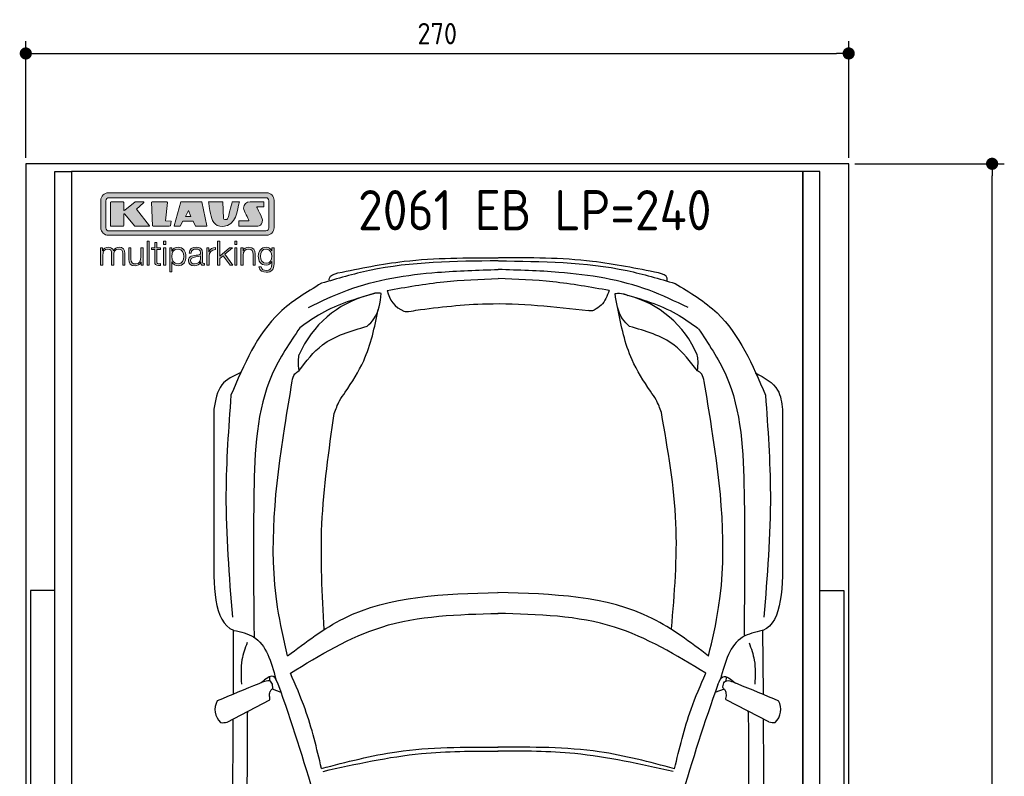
# Model space of a CAD drawing. Header units: millimetres. Extents: x -20 to 3211, y -1009 to 5673.
# Tile 2 of 2: x -20 to 3211, y 3189 to 5673. Entities that reach past the tile are written whole.
import ezdxf

# ---------------------------------------------------------------- set-up
doc = ezdxf.new("R2010")
doc.units = ezdxf.units.MM
for name, color, linetype in [('4', 3, 'Continuous'), ('5', 3, 'Continuous'), ('Car', 10, 'Continuous'), ('Logo', 7, 'Continuous')]:
    doc.layers.add(name, color=color, linetype=linetype)
doc.styles.get("Standard").update_dxf_attribs({"font": 'ISOCP.SHX'})
doc.dimstyles.new('GEN-ISO', dxfattribs={"dimscale": 20, "dimtxt": 3.5, "dimasz": 2, "dimexe": 2, "dimexo": 1, "dimgap": 1.5, "dimtad": 1, "dimdec": 1, "dimdsep": 46, "dimtxsty": 'Standard', "dimblk": 'PUNKT', "dimcen": 2, "dimclrd": 256, "dimclre": 256, "dimclrt": 2, "dimadec": 0, "dimazin": 0, "dimtp": 0.1, "dimtm": 0.1, "dimtfac": 0.71, "dimtdec": 1, "dimtmove": 2, "dimatfit": 3, "dimldrblk": 'PUNKT', "dimfxl": 0, "dimtolj": 1, "dimarcsym": 0})

# ---------------------------------------------------------------- blocks, each defined once
blk = doc.blocks.new('PUNKT')
at = {"layer": '4', "color": 0, "linetype": 'ByBlock'}
blk.add_line((-0.5, 0), (-1, 0), dxfattribs=at)
at = {"layer": '4', "color": 0, "linetype": 'ByBlock', "const_width": 0.5}
blk.add_lwpolyline([(-0.25, 0, 1), (0.25, 0, 1)], format="xyb", close=True, dxfattribs=at)
blk = doc.blocks.new('*D3')
at = {"layer": '5', "lineweight": -2}
for p, q in [((0, 5220), (0, 5602.1)), ((2700, 5220), (2700, 5602.1)), ((40, 5562.1), (2660, 5562.1))]:
    blk.add_line(p, q, dxfattribs=at)
at = {"layer": 'DEFPOINTS', "color": 0}
for p in [(2700, 5562.1), (0, 5200), (2700, 5200)]:
    blk.add_point(p, dxfattribs=at)
at = {"layer": '5', "lineweight": -2, "xscale": 40, "yscale": 40, "zscale": 40, "rotation": 180}
blk.add_blockref('PUNKT', (0, 5562.1), dxfattribs=at)
at = {"layer": '5', "lineweight": -2, "xscale": 40, "yscale": 40, "zscale": 40}
blk.add_blockref('PUNKT', (2700, 5562.1), dxfattribs=at)
at = {"layer": '5', "color": 2, "insert": (1350, 5627.1), "char_height": 70, "attachment_point": 5}
blk.add_mtext('270', dxfattribs=at)
blk = doc.blocks.new('*D6')
at = {"layer": '5', "lineweight": -2}
for p, q in [((2720, 5200), (3210.6, 5200)), ((3170.6, 40), (3170.6, 5160)), ((2670, 0), (3210.6, 0))]:
    blk.add_line(p, q, dxfattribs=at)
at = {"layer": 'DEFPOINTS', "color": 0}
for p in [(2700, 5200), (3170.6, 5200), (2650, 0)]:
    blk.add_point(p, dxfattribs=at)
at = {"layer": '5', "lineweight": -2, "xscale": 40, "yscale": 40, "zscale": 40}
for p, rotation in [((3170.6, 5200), 90), ((3170.6, 0), 270)]:
    blk.add_blockref('PUNKT', p, dxfattribs=dict(at, rotation=rotation))
at = {"layer": '5', "color": 2, "insert": (3105.6, 2600), "char_height": 70, "attachment_point": 5, "rotation": 90}
blk.add_mtext('\\A1;520', dxfattribs=at)
blk = doc.blocks.new('KLAUS')
at = {"layer": 'Logo'}
h = blk.add_hatch(color=8, dxfattribs=at)
h.dxf.hatch_style = 2
edge = h.paths.add_edge_path()
edge.add_spline(control_points=[(3.6, 29.09), (2.88, 29.09), (2.3, 28.51), (2.3, 27.8), (2.3, 27.8), (2.3, 16.11), (2.3, 16.11), (2.3, 15.39), (2.88, 14.81), (3.6, 14.81), (3.6, 14.81), (71.16, 14.81), (71.16, 14.81), (71.88, 14.81), (72.46, 15.39), (72.46, 16.11), (72.46, 16.11), (72.46, 27.8), (72.46, 27.8), (72.46, 28.51), (71.88, 29.09), (71.16, 29.09), (71.16, 29.09), (3.6, 29.09), (3.6, 29.09), (3.6, 29.09), (3.6, 29.09), (3.6, 29.09)], knot_values=[0, 0, 0, 0, 1, 1, 1, 2, 2, 2, 3, 3, 3, 4, 4, 4, 5, 5, 5, 6, 6, 6, 7, 7, 7, 8, 8, 8, 9, 9, 9, 9], degree=3, periodic=0)
edge = h.paths.add_edge_path()
edge.add_spline(control_points=[(3.35, 31.23), (3.35, 31.23), (71.47, 31.23), (71.47, 31.23), (73.26, 31.23), (74.71, 29.77), (74.71, 27.99), (74.71, 27.99), (74.71, 16.17), (74.71, 16.17), (74.71, 14.38), (73.26, 12.93), (71.47, 12.93), (71.47, 12.93), (3.35, 12.93), (3.35, 12.93), (1.56, 12.93), (0.11, 14.38), (0.11, 16.17), (0.11, 16.17), (0.11, 27.99), (0.11, 27.99), (0.11, 29.77), (1.56, 31.23), (3.35, 31.23), (3.35, 31.23), (3.35, 31.23), (3.35, 31.23)], knot_values=[0, 0, 0, 0, 1, 1, 1, 2, 2, 2, 3, 3, 3, 4, 4, 4, 5, 5, 5, 6, 6, 6, 7, 7, 7, 8, 8, 8, 9, 9, 9, 9], degree=3, periodic=0)
h = blk.add_hatch(color=8, dxfattribs=at)
h.dxf.hatch_style = 2
edge = h.paths.add_edge_path()
edge.add_spline(control_points=[(4.5, 27.33), (4.5, 27.33), (9.7, 27.33), (9.7, 27.33), (9.84, 27.33), (9.96, 27.22), (9.96, 27.08), (9.96, 27.08), (9.96, 23.69), (9.96, 23.69), (9.96, 23.69), (9.94, 23.64), (10.04, 23.59), (10.14, 23.53), (10.2, 23.57), (10.2, 23.57), (10.2, 23.57), (10.51, 23.75), (10.51, 23.75), (10.51, 23.75), (14.94, 27.33), (14.94, 27.33), (14.94, 27.33), (18.41, 27.33), (18.41, 27.33), (18.41, 27.33), (18.49, 27.33), (18.56, 27.2), (18.65, 27.04), (18.53, 26.91), (18.53, 26.91), (18.53, 26.91), (15.49, 24.11), (15.49, 24.11), (15.49, 24.11), (21.14, 17.06), (21.14, 17.06), (21.14, 17.06), (21.13, 16.91), (21.13, 16.91), (21.08, 16.84), (20.99, 16.82), (20.99, 16.82), (20.99, 16.82), (14.7, 16.82), (14.7, 16.82), (14.7, 16.82), (10.26, 22.17), (10.26, 22.17), (10.26, 22.17), (10.19, 22.24), (10.08, 22.21), (9.97, 22.18), (9.96, 22.11), (9.96, 22.11), (9.96, 22.11), (9.96, 17.08), (9.96, 17.08), (9.96, 16.94), (9.84, 16.82), (9.7, 16.82), (9.7, 16.82), (4.5, 16.82), (4.5, 16.82), (4.36, 16.82), (4.25, 16.94), (4.25, 17.08), (4.25, 17.08), (4.25, 27.08), (4.25, 27.08), (4.25, 27.22), (4.36, 27.33), (4.5, 27.33), (4.5, 27.33), (4.5, 27.33), (4.5, 27.33)], knot_values=[0, 0, 0, 0, 1, 1, 1, 2, 2, 2, 3, 3, 3, 4, 4, 4, 5, 5, 5, 6, 6, 6, 7, 7, 7, 8, 8, 8, 9, 9, 9, 10, 10, 10, 11, 11, 11, 12, 12, 12, 13, 13, 13, 14, 14, 14, 15, 15, 15, 16, 16, 16, 17, 17, 17, 18, 18, 18, 19, 19, 19, 20, 20, 20, 21, 21, 21, 22, 22, 22, 23, 23, 23, 24, 24, 24, 25, 25, 25, 25], degree=3, periodic=0)
h = blk.add_hatch(color=8, dxfattribs=at)
h.dxf.hatch_style = 2
h.paths.add_polyline_path([(22.42, 17.06), (21.97, 27.15), (22.24, 27.33), (28.55, 27.33), (28.86, 26.97), (28.01, 19.08), (30.26, 19.07), (30.44, 18.95), (30.08, 16.95), (29.49, 16.82), (22.6, 16.82)])
h = blk.add_hatch(color=8, dxfattribs=at)
h.paths.add_polyline_path([(36.52, 21.01), (38.93, 21.01), (37.87, 23.57)])
h.paths.add_polyline_path([(34.52, 27.33), (43.65, 27.33), (45.76, 16.94), (45.57, 16.82), (40.83, 16.82), (39.89, 18.95), (35.42, 18.95), (34.27, 16.82), (31.78, 16.82), (31.66, 17)])
h = blk.add_hatch(color=8, dxfattribs=at)
h.dxf.hatch_style = 2
edge = h.paths.add_edge_path()
edge.add_spline(control_points=[(52.69, 27.32), (52.69, 27.32), (52.88, 20.14), (52.88, 20.14), (53.01, 19.89), (53.2, 19.77), (53.43, 19.71), (53.91, 19.59), (54.43, 19.57), (54.64, 20.03), (55.23, 21.34), (56.27, 25.45), (56.6, 27.33), (56.6, 27.33), (59.77, 27.33), (59.77, 27.33), (58.77, 23.9), (58.56, 16.82), (52.63, 16.76), (48.72, 16.72), (48.01, 19.35), (47.27, 22.24), (46.89, 23.68), (46.54, 27.33), (46.54, 27.33), (46.54, 27.33), (52.69, 27.32), (52.69, 27.32), (52.69, 27.32), (52.69, 27.32), (52.69, 27.32)], knot_values=[0, 0, 0, 0, 1, 1, 1, 2, 2, 2, 3, 3, 3, 4, 4, 4, 5, 5, 5, 6, 6, 6, 7, 7, 7, 8, 8, 8, 9, 9, 9, 10, 10, 10, 10], degree=3, periodic=0)
h = blk.add_hatch(color=8, dxfattribs=at)
h.dxf.hatch_style = 2
edge = h.paths.add_edge_path()
edge.add_spline(control_points=[(64.46, 27.33), (64.46, 27.33), (70.31, 27.33), (70.31, 27.33), (70.31, 26.52), (70.31, 26.02), (70.31, 25.12), (70.31, 25.12), (67.3, 25.12), (67.3, 25.12), (67.24, 25.04), (67.25, 25.11), (67.25, 24.91), (67.25, 24.88), (69.73, 20.38), (69.73, 19.57), (69.73, 16.4), (67.22, 16.81), (65.9, 16.82), (65.9, 16.82), (59.59, 16.82), (59.59, 16.82), (59.59, 17.76), (59.59, 18.23), (59.59, 19.14), (59.59, 19.14), (63.75, 19.14), (63.75, 19.14), (63.82, 19.22), (63.81, 19.11), (63.81, 19.31), (63.81, 20.32), (61.58, 23.06), (61.58, 24.63), (61.58, 26.33), (62.83, 27.34), (64.46, 27.33), (64.46, 27.33), (64.46, 27.33), (64.46, 27.33)], knot_values=[0, 0, 0, 0, 1, 1, 1, 2, 2, 2, 3, 3, 3, 4, 4, 4, 5, 5, 5, 6, 6, 6, 7, 7, 7, 8, 8, 8, 9, 9, 9, 10, 10, 10, 11, 11, 11, 12, 12, 12, 13, 13, 13, 13], degree=3, periodic=0)
h = blk.add_hatch(color=30, dxfattribs=at)
h.dxf.hatch_style = 2
h.paths.add_polyline_path([(20.07, 0), (20.99, 0), (20.99, 10.45), (20.07, 10.45)])
h = blk.add_hatch(color=30, dxfattribs=at)
h.dxf.hatch_style = 2
edge = h.paths.add_edge_path()
edge.add_spline(control_points=[(24.22, 9.82), (24.22, 9.82), (23.3, 9.82), (23.3, 9.82), (23.3, 9.82), (23.3, 7.55), (23.3, 7.55), (23.3, 7.55), (21.98, 7.55), (21.98, 7.55), (21.98, 7.55), (21.98, 6.78), (21.98, 6.78), (21.98, 6.78), (23.3, 6.78), (23.3, 6.78), (23.3, 6.78), (23.3, 1.61), (23.3, 1.61), (23.28, 0.32), (23.71, -0.09), (24.94, -0.09), (25.22, -0.09), (25.48, -0.06), (25.76, -0.06), (25.76, -0.06), (25.76, 0.73), (25.76, 0.73), (25.5, 0.7), (25.23, 0.69), (24.97, 0.69), (24.31, 0.73), (24.22, 1.08), (24.22, 1.68), (24.22, 1.68), (24.22, 6.78), (24.22, 6.78), (24.22, 6.78), (25.76, 6.78), (25.76, 6.78), (25.76, 6.78), (25.76, 7.55), (25.76, 7.55), (25.76, 7.55), (24.22, 7.55), (24.22, 7.55), (24.22, 7.55), (24.22, 9.82), (24.22, 9.82), (24.22, 9.82), (24.22, 9.82), (24.22, 9.82)], knot_values=[0, 0, 0, 0, 1, 1, 1, 2, 2, 2, 3, 3, 3, 4, 4, 4, 5, 5, 5, 6, 6, 6, 7, 7, 7, 8, 8, 8, 9, 9, 9, 10, 10, 10, 11, 11, 11, 12, 12, 12, 13, 13, 13, 14, 14, 14, 15, 15, 15, 16, 16, 16, 17, 17, 17, 17], degree=3, periodic=0)
h = blk.add_hatch(color=30, dxfattribs=at)
h.paths.add_polyline_path([(27.1, 0), (28.03, 0), (28.03, 7.55), (27.1, 7.55)])
h.paths.add_polyline_path([(27.1, 8.98), (28.03, 8.98), (28.03, 10.45), (27.1, 10.45)])
h = blk.add_hatch(color=30, dxfattribs=at)
h.dxf.hatch_style = 2
h.paths.add_polyline_path([(50.4, 0), (51.32, 0), (51.32, 2.87), (52.82, 4.11), (55.8, 0), (56.96, 0), (53.52, 4.76), (56.74, 7.55), (55.51, 7.55), (51.32, 3.89), (51.32, 10.45), (50.4, 10.45)])
h = blk.add_hatch(color=30, dxfattribs=at)
h.paths.add_polyline_path([(57.74, 0), (58.66, 0), (58.66, 7.55), (57.74, 7.55)])
h.paths.add_polyline_path([(57.74, 8.98), (58.66, 8.98), (58.66, 10.45), (57.74, 10.45)])
h = blk.add_hatch(color=30, dxfattribs=at)
h.dxf.hatch_style = 2
edge = h.paths.add_edge_path()
edge.add_spline(control_points=[(0, 0), (0, 0), (0.92, 0), (0.92, 0), (0.92, 0), (0.92, 4.22), (0.92, 4.22), (0.94, 5.8), (1.58, 7), (3.18, 7), (4.35, 7), (4.77, 6.15), (4.76, 5.12), (4.76, 5.12), (4.76, 0), (4.76, 0), (4.76, 0), (5.68, 0), (5.68, 0), (5.68, 0), (5.68, 4.27), (5.68, 4.27), (5.68, 5.68), (6.14, 7), (7.73, 7), (9.05, 7), (9.52, 6.32), (9.52, 5.08), (9.52, 5.08), (9.52, 0), (9.52, 0), (9.52, 0), (10.44, 0), (10.44, 0), (10.44, 0), (10.44, 5.12), (10.44, 5.12), (10.44, 6.91), (9.59, 7.77), (7.94, 7.77), (6.94, 7.77), (5.99, 7.29), (5.54, 6.3), (5.26, 7.29), (4.36, 7.77), (3.37, 7.77), (2.17, 7.77), (1.38, 7.19), (0.89, 6.28), (0.89, 6.28), (0.85, 6.28), (0.85, 6.28), (0.85, 6.28), (0.85, 7.55), (0.85, 7.55), (0.85, 7.55), (0, 7.55), (0, 7.55), (0, 7.55), (0, 0), (0, 0), (0, 0), (0, 0), (0, 0)], knot_values=[0, 0, 0, 0, 1, 1, 1, 2, 2, 2, 3, 3, 3, 4, 4, 4, 5, 5, 5, 6, 6, 6, 7, 7, 7, 8, 8, 8, 9, 9, 9, 10, 10, 10, 11, 11, 11, 12, 12, 12, 13, 13, 13, 14, 14, 14, 15, 15, 15, 16, 16, 16, 17, 17, 17, 18, 18, 18, 19, 19, 19, 20, 20, 20, 21, 21, 21, 21], degree=3, periodic=0)
h = blk.add_hatch(color=30, dxfattribs=at)
h.dxf.hatch_style = 2
edge = h.paths.add_edge_path()
edge.add_spline(control_points=[(18.31, 7.55), (18.31, 7.55), (17.39, 7.55), (17.39, 7.55), (17.39, 7.55), (17.39, 3.59), (17.39, 3.59), (17.39, 2.05), (16.7, 0.56), (15.12, 0.56), (13.66, 0.56), (13.15, 1.27), (13.1, 2.64), (13.1, 2.64), (13.1, 7.55), (13.1, 7.55), (13.1, 7.55), (12.18, 7.55), (12.18, 7.55), (12.18, 7.55), (12.18, 2.65), (12.18, 2.65), (12.18, 0.89), (12.93, -0.22), (14.83, -0.22), (15.96, -0.22), (16.95, 0.35), (17.44, 1.36), (17.44, 1.36), (17.47, 1.36), (17.47, 1.36), (17.47, 1.36), (17.47, 0), (17.47, 0), (17.47, 0), (18.31, 0), (18.31, 0), (18.31, 0), (18.31, 7.55), (18.31, 7.55), (18.31, 7.55), (18.31, 7.55), (18.31, 7.55)], knot_values=[0, 0, 0, 0, 1, 1, 1, 2, 2, 2, 3, 3, 3, 4, 4, 4, 5, 5, 5, 6, 6, 6, 7, 7, 7, 8, 8, 8, 9, 9, 9, 10, 10, 10, 11, 11, 11, 12, 12, 12, 13, 13, 13, 14, 14, 14, 14], degree=3, periodic=0)
h = blk.add_hatch(color=30, dxfattribs=at)
edge = h.paths.add_edge_path()
edge.add_spline(control_points=[(35.84, 3.78), (35.84, 2.21), (35.12, 0.56), (33.37, 0.56), (31.4, 0.56), (30.72, 2.21), (30.72, 3.78), (30.72, 5.49), (31.33, 7), (33.37, 7), (35.12, 7), (35.84, 5.34), (35.84, 3.78), (35.84, 3.78), (35.84, 3.78), (35.84, 3.78)], knot_values=[0, 0, 0, 0, 1, 1, 1, 2, 2, 2, 3, 3, 3, 4, 4, 4, 5, 5, 5, 5], degree=3, periodic=0)
edge = h.paths.add_edge_path()
edge.add_spline(control_points=[(29.79, -2.8), (29.79, -2.8), (30.72, -2.8), (30.72, -2.8), (30.72, -2.8), (30.72, 1.43), (30.72, 1.43), (30.72, 1.43), (30.74, 1.43), (30.74, 1.43), (31.14, 0.35), (32.24, -0.22), (33.37, -0.22), (35.66, -0.22), (36.76, 1.64), (36.76, 3.78), (36.76, 5.91), (35.66, 7.77), (33.37, 7.77), (32.15, 7.77), (31.1, 7.14), (30.67, 6.12), (30.67, 6.12), (30.64, 6.12), (30.64, 6.12), (30.64, 6.12), (30.64, 7.55), (30.64, 7.55), (30.64, 7.55), (29.79, 7.55), (29.79, 7.55), (29.79, 7.55), (29.79, -2.8), (29.79, -2.8), (29.79, -2.8), (29.79, -2.8), (29.79, -2.8)], knot_values=[0, 0, 0, 0, 1, 1, 1, 2, 2, 2, 3, 3, 3, 4, 4, 4, 5, 5, 5, 6, 6, 6, 7, 7, 7, 8, 8, 8, 9, 9, 9, 10, 10, 10, 11, 11, 11, 12, 12, 12, 12], degree=3, periodic=0)
h = blk.add_hatch(color=30, dxfattribs=at)
edge = h.paths.add_edge_path()
edge.add_spline(control_points=[(43.03, 2.93), (43.04, 1.45), (41.8, 0.56), (40.39, 0.56), (39.53, 0.56), (38.71, 1.13), (38.71, 2.05), (38.71, 3.53), (40.66, 3.51), (42.22, 3.79), (42.47, 3.84), (42.88, 3.91), (43, 4.13), (43, 4.13), (43.03, 4.13), (43.03, 4.13), (43.03, 4.13), (43.03, 2.93), (43.03, 2.93), (43.03, 2.93), (43.03, 2.93), (43.03, 2.93)], knot_values=[0, 0, 0, 0, 1, 1, 1, 2, 2, 2, 3, 3, 3, 4, 4, 4, 5, 5, 5, 6, 6, 6, 7, 7, 7, 7], degree=3, periodic=0)
edge = h.paths.add_edge_path()
edge.add_spline(control_points=[(39.03, 5.24), (39.06, 6.47), (39.91, 7), (41.05, 7), (42.14, 7), (43.03, 6.69), (43.03, 5.45), (43.03, 4.61), (42.6, 4.51), (41.84, 4.42), (39.85, 4.19), (37.79, 4.11), (37.79, 1.99), (37.79, 0.47), (38.93, -0.22), (40.32, -0.22), (41.77, -0.22), (42.43, 0.34), (43.07, 1.32), (43.07, 1.32), (43.1, 1.32), (43.1, 1.32), (43.1, 0.53), (43.25, 0), (44.19, 0), (44.43, 0), (44.58, 0.01), (44.79, 0.06), (44.79, 0.06), (44.79, 0.83), (44.79, 0.83), (44.71, 0.81), (44.6, 0.78), (44.49, 0.78), (44.13, 0.78), (43.95, 0.98), (43.95, 1.33), (43.95, 1.33), (43.95, 5.34), (43.95, 5.34), (43.95, 7.36), (42.5, 7.77), (41.17, 7.77), (39.44, 7.77), (38.2, 7.01), (38.11, 5.24), (38.11, 5.24), (39.03, 5.24), (39.03, 5.24), (39.03, 5.24), (39.03, 5.24), (39.03, 5.24)], knot_values=[0, 0, 0, 0, 1, 1, 1, 2, 2, 2, 3, 3, 3, 4, 4, 4, 5, 5, 5, 6, 6, 6, 7, 7, 7, 8, 8, 8, 9, 9, 9, 10, 10, 10, 11, 11, 11, 12, 12, 12, 13, 13, 13, 14, 14, 14, 15, 15, 15, 16, 16, 16, 17, 17, 17, 17], degree=3, periodic=0)
h = blk.add_hatch(color=30, dxfattribs=at)
h.dxf.hatch_style = 2
edge = h.paths.add_edge_path()
edge.add_spline(control_points=[(45.79, 0), (45.79, 0), (46.71, 0), (46.71, 0), (46.71, 0), (46.71, 4.03), (46.71, 4.03), (46.71, 5.59), (47.85, 6.82), (49.52, 6.73), (49.52, 6.73), (49.52, 7.66), (49.52, 7.66), (48.16, 7.72), (47.14, 7), (46.67, 5.78), (46.67, 5.78), (46.64, 5.78), (46.64, 5.78), (46.64, 5.78), (46.64, 7.55), (46.64, 7.55), (46.64, 7.55), (45.79, 7.55), (45.79, 7.55), (45.79, 7.55), (45.79, 0), (45.79, 0), (45.79, 0), (45.79, 0), (45.79, 0)], knot_values=[0, 0, 0, 0, 1, 1, 1, 2, 2, 2, 3, 3, 3, 4, 4, 4, 5, 5, 5, 6, 6, 6, 7, 7, 7, 8, 8, 8, 9, 9, 9, 10, 10, 10, 10], degree=3, periodic=0)
h = blk.add_hatch(color=30, dxfattribs=at)
h.dxf.hatch_style = 2
edge = h.paths.add_edge_path()
edge.add_spline(control_points=[(60.41, 0), (60.41, 0), (61.33, 0), (61.33, 0), (61.33, 0), (61.33, 4.41), (61.33, 4.41), (61.36, 5.89), (62.24, 7), (63.7, 7), (65.2, 7), (65.62, 6.02), (65.62, 4.71), (65.62, 4.71), (65.62, 0), (65.62, 0), (65.62, 0), (66.54, 0), (66.54, 0), (66.54, 0), (66.54, 4.86), (66.54, 4.86), (66.54, 6.66), (65.9, 7.77), (63.78, 7.77), (62.71, 7.77), (61.7, 7.16), (61.36, 6.25), (61.36, 6.25), (61.33, 6.25), (61.33, 6.25), (61.33, 6.25), (61.33, 7.55), (61.33, 7.55), (61.33, 7.55), (60.41, 7.55), (60.41, 7.55), (60.41, 7.55), (60.41, 0), (60.41, 0), (60.41, 0), (60.41, 0), (60.41, 0)], knot_values=[0, 0, 0, 0, 1, 1, 1, 2, 2, 2, 3, 3, 3, 4, 4, 4, 5, 5, 5, 6, 6, 6, 7, 7, 7, 8, 8, 8, 9, 9, 9, 10, 10, 10, 11, 11, 11, 12, 12, 12, 13, 13, 13, 14, 14, 14, 14], degree=3, periodic=0)
h = blk.add_hatch(color=30, dxfattribs=at)
edge = h.paths.add_edge_path()
edge.add_spline(control_points=[(71.32, 0.86), (69.62, 0.86), (68.83, 2.34), (68.83, 3.86), (68.83, 5.43), (69.56, 7), (71.32, 7), (73.06, 7), (73.75, 5.34), (73.75, 3.86), (73.75, 2.33), (72.91, 0.86), (71.32, 0.86), (71.32, 0.86), (71.32, 0.86), (71.32, 0.86)], knot_values=[0, 0, 0, 0, 1, 1, 1, 2, 2, 2, 3, 3, 3, 4, 4, 4, 5, 5, 5, 5], degree=3, periodic=0)
edge = h.paths.add_edge_path()
edge.add_spline(control_points=[(74.67, 7.55), (74.67, 7.55), (73.75, 7.55), (73.75, 7.55), (73.75, 7.55), (73.75, 6.25), (73.75, 6.25), (73.75, 6.25), (73.72, 6.25), (73.72, 6.25), (73.35, 7.09), (72.41, 7.77), (71.32, 7.77), (69.13, 7.77), (67.9, 6.05), (67.9, 3.97), (67.9, 1.82), (68.9, 0.09), (71.32, 0.09), (72.4, 0.09), (73.29, 0.72), (73.72, 1.64), (73.72, 1.64), (73.75, 1.64), (73.75, 1.64), (73.75, 1.64), (73.75, 0.61), (73.75, 0.61), (73.75, -1.23), (73.01, -2.24), (71.32, -2.24), (70.29, -2.24), (69.31, -1.85), (69.1, -0.73), (69.1, -0.73), (68.18, -0.73), (68.18, -0.73), (68.31, -2.34), (69.81, -3.02), (71.32, -3.02), (73.79, -3.02), (74.65, -1.64), (74.67, 0.61), (74.67, 0.61), (74.67, 7.55), (74.67, 7.55), (74.67, 7.55), (74.67, 7.55), (74.67, 7.55)], knot_values=[0, 0, 0, 0, 1, 1, 1, 2, 2, 2, 3, 3, 3, 4, 4, 4, 5, 5, 5, 6, 6, 6, 7, 7, 7, 8, 8, 8, 9, 9, 9, 10, 10, 10, 11, 11, 11, 12, 12, 12, 13, 13, 13, 14, 14, 14, 15, 15, 15, 16, 16, 16, 16], degree=3, periodic=0)
at = {"layer": 'Logo', "lineweight": 0}
for points in [[(22.42, 17.06), (21.97, 27.15), (22.24, 27.33), (28.55, 27.33), (28.86, 26.97), (28.01, 19.08), (30.26, 19.07), (30.44, 18.95), (30.08, 16.95), (29.49, 16.82), (22.6, 16.82), (22.42, 17.06), (22.42, 17.06)], [(34.52, 27.33), (43.65, 27.33), (45.76, 16.94), (45.57, 16.82), (40.83, 16.82), (39.89, 18.95), (35.42, 18.95), (34.27, 16.82), (31.78, 16.82), (31.66, 17), (34.52, 27.33), (34.52, 27.33)], [(36.52, 21.01), (38.93, 21.01), (37.87, 23.57), (36.52, 21.01), (36.52, 21.01)], [(20.07, 0), (20.99, 0), (20.99, 10.45), (20.07, 10.45), (20.07, 0), (20.07, 0)], [(27.1, 8.98), (28.03, 8.98), (28.03, 10.45), (27.1, 10.45), (27.1, 8.98), (27.1, 8.98)], [(50.4, 0), (51.32, 0), (51.32, 2.87), (52.82, 4.11), (55.8, 0), (56.96, 0), (53.52, 4.76), (56.74, 7.55), (55.51, 7.55), (51.32, 3.89), (51.32, 10.45), (50.4, 10.45), (50.4, 0), (50.4, 0)], [(57.74, 8.98), (58.66, 8.98), (58.66, 10.45), (57.74, 10.45), (57.74, 8.98), (57.74, 8.98)], [(27.1, 0), (28.03, 0), (28.03, 7.55), (27.1, 7.55), (27.1, 0), (27.1, 0)], [(57.74, 0), (58.66, 0), (58.66, 7.55), (57.74, 7.55), (57.74, 0), (57.74, 0)]]:
    blk.add_lwpolyline(points, dxfattribs=at)
for points, knots in [([(3.35, 31.23), (3.35, 31.23), (71.47, 31.23), (71.47, 31.23), (73.26, 31.23), (74.71, 29.77), (74.71, 27.99), (74.71, 27.99), (74.71, 16.17), (74.71, 16.17), (74.71, 14.38), (73.26, 12.93), (71.47, 12.93), (71.47, 12.93), (3.35, 12.93), (3.35, 12.93), (1.56, 12.93), (0.11, 14.38), (0.11, 16.17), (0.11, 16.17), (0.11, 27.99), (0.11, 27.99), (0.11, 29.77), (1.56, 31.23), (3.35, 31.23), (3.35, 31.23), (3.35, 31.23), (3.35, 31.23)], [0, 0, 0, 0, 1, 1, 1, 2, 2, 2, 3, 3, 3, 4, 4, 4, 5, 5, 5, 6, 6, 6, 7, 7, 7, 8, 8, 8, 9, 9, 9, 9]), ([(3.6, 29.09), (2.88, 29.09), (2.3, 28.51), (2.3, 27.8), (2.3, 27.8), (2.3, 16.11), (2.3, 16.11), (2.3, 15.39), (2.88, 14.81), (3.6, 14.81), (3.6, 14.81), (71.16, 14.81), (71.16, 14.81), (71.88, 14.81), (72.46, 15.39), (72.46, 16.11), (72.46, 16.11), (72.46, 27.8), (72.46, 27.8), (72.46, 28.51), (71.88, 29.09), (71.16, 29.09), (71.16, 29.09), (3.6, 29.09), (3.6, 29.09), (3.6, 29.09), (3.6, 29.09), (3.6, 29.09)], [0, 0, 0, 0, 1, 1, 1, 2, 2, 2, 3, 3, 3, 4, 4, 4, 5, 5, 5, 6, 6, 6, 7, 7, 7, 8, 8, 8, 9, 9, 9, 9]), ([(4.5, 27.33), (4.5, 27.33), (9.7, 27.33), (9.7, 27.33), (9.84, 27.33), (9.96, 27.22), (9.96, 27.08), (9.96, 27.08), (9.96, 23.69), (9.96, 23.69), (9.96, 23.69), (9.94, 23.64), (10.04, 23.59), (10.14, 23.53), (10.2, 23.57), (10.2, 23.57), (10.2, 23.57), (10.51, 23.75), (10.51, 23.75), (10.51, 23.75), (14.94, 27.33), (14.94, 27.33), (14.94, 27.33), (18.41, 27.33), (18.41, 27.33), (18.41, 27.33), (18.49, 27.33), (18.56, 27.2), (18.65, 27.04), (18.53, 26.91), (18.53, 26.91), (18.53, 26.91), (15.49, 24.11), (15.49, 24.11), (15.49, 24.11), (21.14, 17.06), (21.14, 17.06), (21.14, 17.06), (21.13, 16.91), (21.13, 16.91), (21.08, 16.84), (20.99, 16.82), (20.99, 16.82), (20.99, 16.82), (14.7, 16.82), (14.7, 16.82), (14.7, 16.82), (10.26, 22.17), (10.26, 22.17), (10.26, 22.17), (10.19, 22.24), (10.08, 22.21), (9.97, 22.18), (9.96, 22.11), (9.96, 22.11), (9.96, 22.11), (9.96, 17.08), (9.96, 17.08), (9.96, 16.94), (9.84, 16.82), (9.7, 16.82), (9.7, 16.82), (4.5, 16.82), (4.5, 16.82), (4.36, 16.82), (4.25, 16.94), (4.25, 17.08), (4.25, 17.08), (4.25, 27.08), (4.25, 27.08), (4.25, 27.22), (4.36, 27.33), (4.5, 27.33), (4.5, 27.33), (4.5, 27.33), (4.5, 27.33)], [0, 0, 0, 0, 1, 1, 1, 2, 2, 2, 3, 3, 3, 4, 4, 4, 5, 5, 5, 6, 6, 6, 7, 7, 7, 8, 8, 8, 9, 9, 9, 10, 10, 10, 11, 11, 11, 12, 12, 12, 13, 13, 13, 14, 14, 14, 15, 15, 15, 16, 16, 16, 17, 17, 17, 18, 18, 18, 19, 19, 19, 20, 20, 20, 21, 21, 21, 22, 22, 22, 23, 23, 23, 24, 24, 24, 25, 25, 25, 25]), ([(52.69, 27.32), (52.69, 27.32), (52.88, 20.14), (52.88, 20.14), (53.01, 19.89), (53.2, 19.77), (53.43, 19.71), (53.91, 19.59), (54.43, 19.57), (54.64, 20.03), (55.23, 21.34), (56.27, 25.45), (56.6, 27.33), (56.6, 27.33), (59.77, 27.33), (59.77, 27.33), (58.77, 23.9), (58.56, 16.82), (52.63, 16.76), (48.72, 16.72), (48.01, 19.35), (47.27, 22.24), (46.89, 23.68), (46.54, 27.33), (46.54, 27.33), (46.54, 27.33), (52.69, 27.32), (52.69, 27.32), (52.69, 27.32), (52.69, 27.32), (52.69, 27.32)], [0, 0, 0, 0, 1, 1, 1, 2, 2, 2, 3, 3, 3, 4, 4, 4, 5, 5, 5, 6, 6, 6, 7, 7, 7, 8, 8, 8, 9, 9, 9, 10, 10, 10, 10]), ([(64.46, 27.33), (64.46, 27.33), (70.31, 27.33), (70.31, 27.33), (70.31, 26.52), (70.31, 26.02), (70.31, 25.12), (70.31, 25.12), (67.3, 25.12), (67.3, 25.12), (67.24, 25.04), (67.25, 25.11), (67.25, 24.91), (67.25, 24.88), (69.73, 20.38), (69.73, 19.57), (69.73, 16.4), (67.22, 16.81), (65.9, 16.82), (65.9, 16.82), (59.59, 16.82), (59.59, 16.82), (59.59, 17.76), (59.59, 18.23), (59.59, 19.14), (59.59, 19.14), (63.75, 19.14), (63.75, 19.14), (63.82, 19.22), (63.81, 19.11), (63.81, 19.31), (63.81, 20.32), (61.58, 23.06), (61.58, 24.63), (61.58, 26.33), (62.83, 27.34), (64.46, 27.33), (64.46, 27.33), (64.46, 27.33), (64.46, 27.33)], [0, 0, 0, 0, 1, 1, 1, 2, 2, 2, 3, 3, 3, 4, 4, 4, 5, 5, 5, 6, 6, 6, 7, 7, 7, 8, 8, 8, 9, 9, 9, 10, 10, 10, 11, 11, 11, 12, 12, 12, 13, 13, 13, 13]), ([(24.22, 9.82), (24.22, 9.82), (23.3, 9.82), (23.3, 9.82), (23.3, 9.82), (23.3, 7.55), (23.3, 7.55), (23.3, 7.55), (21.98, 7.55), (21.98, 7.55), (21.98, 7.55), (21.98, 6.78), (21.98, 6.78), (21.98, 6.78), (23.3, 6.78), (23.3, 6.78), (23.3, 6.78), (23.3, 1.61), (23.3, 1.61), (23.28, 0.32), (23.71, -0.09), (24.94, -0.09), (25.22, -0.09), (25.48, -0.06), (25.76, -0.06), (25.76, -0.06), (25.76, 0.73), (25.76, 0.73), (25.5, 0.7), (25.23, 0.69), (24.97, 0.69), (24.31, 0.73), (24.22, 1.08), (24.22, 1.68), (24.22, 1.68), (24.22, 6.78), (24.22, 6.78), (24.22, 6.78), (25.76, 6.78), (25.76, 6.78), (25.76, 6.78), (25.76, 7.55), (25.76, 7.55), (25.76, 7.55), (24.22, 7.55), (24.22, 7.55), (24.22, 7.55), (24.22, 9.82), (24.22, 9.82), (24.22, 9.82), (24.22, 9.82), (24.22, 9.82)], [0, 0, 0, 0, 1, 1, 1, 2, 2, 2, 3, 3, 3, 4, 4, 4, 5, 5, 5, 6, 6, 6, 7, 7, 7, 8, 8, 8, 9, 9, 9, 10, 10, 10, 11, 11, 11, 12, 12, 12, 13, 13, 13, 14, 14, 14, 15, 15, 15, 16, 16, 16, 17, 17, 17, 17]), ([(0, 0), (0, 0), (0.92, 0), (0.92, 0), (0.92, 0), (0.92, 4.22), (0.92, 4.22), (0.94, 5.8), (1.58, 7), (3.18, 7), (4.35, 7), (4.77, 6.15), (4.76, 5.12), (4.76, 5.12), (4.76, 0), (4.76, 0), (4.76, 0), (5.68, 0), (5.68, 0), (5.68, 0), (5.68, 4.27), (5.68, 4.27), (5.68, 5.68), (6.14, 7), (7.73, 7), (9.05, 7), (9.52, 6.32), (9.52, 5.08), (9.52, 5.08), (9.52, 0), (9.52, 0), (9.52, 0), (10.44, 0), (10.44, 0), (10.44, 0), (10.44, 5.12), (10.44, 5.12), (10.44, 6.91), (9.59, 7.77), (7.94, 7.77), (6.94, 7.77), (5.99, 7.29), (5.54, 6.3), (5.26, 7.29), (4.36, 7.77), (3.37, 7.77), (2.17, 7.77), (1.38, 7.19), (0.89, 6.28), (0.89, 6.28), (0.85, 6.28), (0.85, 6.28), (0.85, 6.28), (0.85, 7.55), (0.85, 7.55), (0.85, 7.55), (0, 7.55), (0, 7.55), (0, 7.55), (0, 0), (0, 0), (0, 0), (0, 0), (0, 0)], [0, 0, 0, 0, 1, 1, 1, 2, 2, 2, 3, 3, 3, 4, 4, 4, 5, 5, 5, 6, 6, 6, 7, 7, 7, 8, 8, 8, 9, 9, 9, 10, 10, 10, 11, 11, 11, 12, 12, 12, 13, 13, 13, 14, 14, 14, 15, 15, 15, 16, 16, 16, 17, 17, 17, 18, 18, 18, 19, 19, 19, 20, 20, 20, 21, 21, 21, 21]), ([(18.31, 7.55), (18.31, 7.55), (17.39, 7.55), (17.39, 7.55), (17.39, 7.55), (17.39, 3.59), (17.39, 3.59), (17.39, 2.05), (16.7, 0.56), (15.12, 0.56), (13.66, 0.56), (13.15, 1.27), (13.1, 2.64), (13.1, 2.64), (13.1, 7.55), (13.1, 7.55), (13.1, 7.55), (12.18, 7.55), (12.18, 7.55), (12.18, 7.55), (12.18, 2.65), (12.18, 2.65), (12.18, 0.89), (12.93, -0.22), (14.83, -0.22), (15.96, -0.22), (16.95, 0.35), (17.44, 1.36), (17.44, 1.36), (17.47, 1.36), (17.47, 1.36), (17.47, 1.36), (17.47, 0), (17.47, 0), (17.47, 0), (18.31, 0), (18.31, 0), (18.31, 0), (18.31, 7.55), (18.31, 7.55), (18.31, 7.55), (18.31, 7.55), (18.31, 7.55)], [0, 0, 0, 0, 1, 1, 1, 2, 2, 2, 3, 3, 3, 4, 4, 4, 5, 5, 5, 6, 6, 6, 7, 7, 7, 8, 8, 8, 9, 9, 9, 10, 10, 10, 11, 11, 11, 12, 12, 12, 13, 13, 13, 14, 14, 14, 14]), ([(29.79, -2.8), (29.79, -2.8), (30.72, -2.8), (30.72, -2.8), (30.72, -2.8), (30.72, 1.43), (30.72, 1.43), (30.72, 1.43), (30.74, 1.43), (30.74, 1.43), (31.14, 0.35), (32.24, -0.22), (33.37, -0.22), (35.66, -0.22), (36.76, 1.64), (36.76, 3.78), (36.76, 5.91), (35.66, 7.77), (33.37, 7.77), (32.15, 7.77), (31.1, 7.14), (30.67, 6.12), (30.67, 6.12), (30.64, 6.12), (30.64, 6.12), (30.64, 6.12), (30.64, 7.55), (30.64, 7.55), (30.64, 7.55), (29.79, 7.55), (29.79, 7.55), (29.79, 7.55), (29.79, -2.8), (29.79, -2.8), (29.79, -2.8), (29.79, -2.8), (29.79, -2.8)], [0, 0, 0, 0, 1, 1, 1, 2, 2, 2, 3, 3, 3, 4, 4, 4, 5, 5, 5, 6, 6, 6, 7, 7, 7, 8, 8, 8, 9, 9, 9, 10, 10, 10, 11, 11, 11, 12, 12, 12, 12]), ([(35.84, 3.78), (35.84, 2.21), (35.12, 0.56), (33.37, 0.56), (31.4, 0.56), (30.72, 2.21), (30.72, 3.78), (30.72, 5.49), (31.33, 7), (33.37, 7), (35.12, 7), (35.84, 5.34), (35.84, 3.78), (35.84, 3.78), (35.84, 3.78), (35.84, 3.78)], [0, 0, 0, 0, 1, 1, 1, 2, 2, 2, 3, 3, 3, 4, 4, 4, 5, 5, 5, 5]), ([(39.03, 5.24), (39.06, 6.47), (39.91, 7), (41.05, 7), (42.14, 7), (43.03, 6.69), (43.03, 5.45), (43.03, 4.61), (42.6, 4.51), (41.84, 4.42), (39.85, 4.19), (37.79, 4.11), (37.79, 1.99), (37.79, 0.47), (38.93, -0.22), (40.32, -0.22), (41.77, -0.22), (42.43, 0.34), (43.07, 1.32), (43.07, 1.32), (43.1, 1.32), (43.1, 1.32), (43.1, 0.53), (43.25, 0), (44.19, 0), (44.43, 0), (44.58, 0.01), (44.79, 0.06), (44.79, 0.06), (44.79, 0.83), (44.79, 0.83), (44.71, 0.81), (44.6, 0.78), (44.49, 0.78), (44.13, 0.78), (43.95, 0.98), (43.95, 1.33), (43.95, 1.33), (43.95, 5.34), (43.95, 5.34), (43.95, 7.36), (42.5, 7.77), (41.17, 7.77), (39.44, 7.77), (38.2, 7.01), (38.11, 5.24), (38.11, 5.24), (39.03, 5.24), (39.03, 5.24), (39.03, 5.24), (39.03, 5.24), (39.03, 5.24)], [0, 0, 0, 0, 1, 1, 1, 2, 2, 2, 3, 3, 3, 4, 4, 4, 5, 5, 5, 6, 6, 6, 7, 7, 7, 8, 8, 8, 9, 9, 9, 10, 10, 10, 11, 11, 11, 12, 12, 12, 13, 13, 13, 14, 14, 14, 15, 15, 15, 16, 16, 16, 17, 17, 17, 17]), ([(45.79, 0), (45.79, 0), (46.71, 0), (46.71, 0), (46.71, 0), (46.71, 4.03), (46.71, 4.03), (46.71, 5.59), (47.85, 6.82), (49.52, 6.73), (49.52, 6.73), (49.52, 7.66), (49.52, 7.66), (48.16, 7.72), (47.14, 7), (46.67, 5.78), (46.67, 5.78), (46.64, 5.78), (46.64, 5.78), (46.64, 5.78), (46.64, 7.55), (46.64, 7.55), (46.64, 7.55), (45.79, 7.55), (45.79, 7.55), (45.79, 7.55), (45.79, 0), (45.79, 0), (45.79, 0), (45.79, 0), (45.79, 0)], [0, 0, 0, 0, 1, 1, 1, 2, 2, 2, 3, 3, 3, 4, 4, 4, 5, 5, 5, 6, 6, 6, 7, 7, 7, 8, 8, 8, 9, 9, 9, 10, 10, 10, 10]), ([(60.41, 0), (60.41, 0), (61.33, 0), (61.33, 0), (61.33, 0), (61.33, 4.41), (61.33, 4.41), (61.36, 5.89), (62.24, 7), (63.7, 7), (65.2, 7), (65.62, 6.02), (65.62, 4.71), (65.62, 4.71), (65.62, 0), (65.62, 0), (65.62, 0), (66.54, 0), (66.54, 0), (66.54, 0), (66.54, 4.86), (66.54, 4.86), (66.54, 6.66), (65.9, 7.77), (63.78, 7.77), (62.71, 7.77), (61.7, 7.16), (61.36, 6.25), (61.36, 6.25), (61.33, 6.25), (61.33, 6.25), (61.33, 6.25), (61.33, 7.55), (61.33, 7.55), (61.33, 7.55), (60.41, 7.55), (60.41, 7.55), (60.41, 7.55), (60.41, 0), (60.41, 0), (60.41, 0), (60.41, 0), (60.41, 0)], [0, 0, 0, 0, 1, 1, 1, 2, 2, 2, 3, 3, 3, 4, 4, 4, 5, 5, 5, 6, 6, 6, 7, 7, 7, 8, 8, 8, 9, 9, 9, 10, 10, 10, 11, 11, 11, 12, 12, 12, 13, 13, 13, 14, 14, 14, 14]), ([(74.67, 7.55), (74.67, 7.55), (73.75, 7.55), (73.75, 7.55), (73.75, 7.55), (73.75, 6.25), (73.75, 6.25), (73.75, 6.25), (73.72, 6.25), (73.72, 6.25), (73.35, 7.09), (72.41, 7.77), (71.32, 7.77), (69.13, 7.77), (67.9, 6.05), (67.9, 3.97), (67.9, 1.82), (68.9, 0.09), (71.32, 0.09), (72.4, 0.09), (73.29, 0.72), (73.72, 1.64), (73.72, 1.64), (73.75, 1.64), (73.75, 1.64), (73.75, 1.64), (73.75, 0.61), (73.75, 0.61), (73.75, -1.23), (73.01, -2.24), (71.32, -2.24), (70.29, -2.24), (69.31, -1.85), (69.1, -0.73), (69.1, -0.73), (68.18, -0.73), (68.18, -0.73), (68.31, -2.34), (69.81, -3.02), (71.32, -3.02), (73.79, -3.02), (74.65, -1.64), (74.67, 0.61), (74.67, 0.61), (74.67, 7.55), (74.67, 7.55), (74.67, 7.55), (74.67, 7.55), (74.67, 7.55)], [0, 0, 0, 0, 1, 1, 1, 2, 2, 2, 3, 3, 3, 4, 4, 4, 5, 5, 5, 6, 6, 6, 7, 7, 7, 8, 8, 8, 9, 9, 9, 10, 10, 10, 11, 11, 11, 12, 12, 12, 13, 13, 13, 14, 14, 14, 15, 15, 15, 16, 16, 16, 16]), ([(71.32, 0.86), (69.62, 0.86), (68.83, 2.34), (68.83, 3.86), (68.83, 5.43), (69.56, 7), (71.32, 7), (73.06, 7), (73.75, 5.34), (73.75, 3.86), (73.75, 2.33), (72.91, 0.86), (71.32, 0.86), (71.32, 0.86), (71.32, 0.86), (71.32, 0.86)], [0, 0, 0, 0, 1, 1, 1, 2, 2, 2, 3, 3, 3, 4, 4, 4, 5, 5, 5, 5]), ([(43.03, 2.93), (43.04, 1.45), (41.8, 0.56), (40.39, 0.56), (39.53, 0.56), (38.71, 1.13), (38.71, 2.05), (38.71, 3.53), (40.66, 3.51), (42.22, 3.79), (42.47, 3.84), (42.88, 3.91), (43, 4.13), (43, 4.13), (43.03, 4.13), (43.03, 4.13), (43.03, 4.13), (43.03, 2.93), (43.03, 2.93), (43.03, 2.93), (43.03, 2.93), (43.03, 2.93)], [0, 0, 0, 0, 1, 1, 1, 2, 2, 2, 3, 3, 3, 4, 4, 4, 5, 5, 5, 6, 6, 6, 7, 7, 7, 7])]:
    blk.add_open_spline(points, degree=3, knots=knots, dxfattribs=at)

msp = doc.modelspace()

# ---------------------------------------------------------------- linework, layer by layer
msp.add_line((2550, 5174.91), (150, 5174.91))
msp.add_lwpolyline([(2700, 5200), (2650, 5200), (2650, 5200), (50, 5200), (50, 5200), (0, 5200), (0, 650), (50, 650), (50, 0), (2650, 0), (2650, 650), (2700, 650)], close=True)
for points in [[(95, 5174.91), (150, 5174.91), (150, 30), (122.5, 30)], [(95, 250), (95, 5174.91)], [(150, 30), (2550, 30), (2550, 5174.91)], [(150, 5174.91), (150, 30)], [(2605, 5174.91), (2550, 5174.91), (2550, 30), (2577.5, 30)], [(2605, 250), (2605, 5174.91)], [(95, 3799.63), (16, 3799.63), (16, 1091.5), (95, 1091.5)], [(2605, 3799.63), (2684, 3799.63), (2684, 1091.5), (2605, 1091.5)]]:
    msp.add_lwpolyline(points)
at = {"layer": 'Car'}
for p, q in [((748.38, 3687.85), (749.35, 3645.79)), ((2357.08, 3685.37), (2357.46, 3649.37)), ((681.03, 3461.26), (681.19, 3668.7)), ((2420.26, 3459.73), (2418.29, 3667.96)), ((800.82, 3501.78), (800.4, 3516.56)), ((2298.42, 3501.14), (2299.13, 3516.16)), ((808.04, 3476.26), (836.95, 3465.22)), ((2291.26, 3475.64), (2261.31, 3464.22)), ((660.3, 3367.31), (800.28, 3440.47)), ((2437.98, 3367.78), (2298.01, 3440.94))]:
    msp.add_line(p, q, dxfattribs=at)
for centre, radius, start, end in [((1279.01, 4802.7), 94.99, 191.22317, 245.90253), ((1209.01, 4439.57), 339.38, 104.39541, 156.68545), ((1891.11, 4439.28), 339.38, 23.26593, 75.55597), ((-5009.8, 1413.3), 6197.21, 15.945352, 19.596216), ((8107.35, 1407.73), 6197.21, 160.355167, 164.006031), ((679.25, 3408.53), 58.46, 150.8177, 226.89798), ((2419.03, 3409), 58.46, 313.10202, 29.1823), ((645.86, 3421.08), 55.62, 263.23473, 285.08957), ((2452.42, 3421.56), 55.62, 254.91043, 276.76527)]:
    msp.add_arc(centre, radius, start, end, dxfattribs=at)
for points in [[(1550.04, 4881.17), (1127.72, 4849.67), (970.13, 4807.67)], [(1024.25, 4841.98), (1241.26, 4879.85), (1549.82, 4891.33)], [(1550.46, 4881.17), (1972.75, 4849.31), (2130.31, 4807.18)], [(2076.22, 4841.54), (1859.24, 4879.59), (1550.68, 4891.33)], [(927.4, 4728.59), (1055.38, 4785.23), (1351.39, 4843.81), (1550.13, 4852.87)], [(2172.97, 4728.06), (2045.04, 4784.81), (1749.08, 4843.64), (1550.34, 4852.87)], [(996.04, 4815.27), (996.05, 4824.71), (1024.25, 4841.98)], [(1185.83, 4784.21), (1371.21, 4812.53), (1550.14, 4823.05)], [(1914.59, 4783.9), (1729.23, 4812.38), (1550.31, 4823.05)], [(2104.4, 4814.8), (2104.41, 4824.24), (2076.22, 4841.54)], [(970.13, 4807.67), (832.36, 4710.89), (673.18, 4440.77)], [(1914.59, 4783.9), (1887.43, 4735.85), (1865.16, 4719.75)], [(2130.31, 4807.18), (2268, 4710.28), (2426.94, 4440.02)], [(1144.3, 4774.58), (969.83, 4708.64), (899.18, 4661.91)], [(1119.55, 4666.53), (1142.28, 4691.04), (1166.44, 4774.35)], [(1166.44, 4774.35), (1152.37, 4775.53), (1124.64, 4768.3)], [(1933.97, 4774.02), (1948.04, 4775.19), (1975.77, 4767.94)], [(1980.76, 4666.16), (1958.06, 4690.7), (1933.97, 4774.02)], [(1959.81, 4773.37), (2134.28, 4707.42), (2204.93, 4660.69)], [(1048.06, 4449.96), (1108.63, 4553.56), (1156.69, 4721.38)], [(1240.22, 4715.98), (1248.3, 4714.79), (1280.08, 4719.82)], [(1280.08, 4719.82), (1512.55, 4740.51), (1846.31, 4718.27)], [(1865.16, 4719.75), (1859.28, 4717.76), (1846.31, 4718.27)], [(2049.69, 4453.17), (1989.11, 4556.77), (1942.62, 4724.66)], [(899.18, 4661.91), (808.65, 4509.76), (748.61, 4123.05), (748.38, 3687.85)], [(896.76, 4521.12), (973.23, 4605.2), (1119.55, 4666.53)], [(2203.43, 4520.57), (2127.03, 4604.71), (1980.76, 4666.16)], [(2206.28, 4659.42), (2296.8, 4507.27), (2356.85, 4120.56), (2357.08, 3685.37)], [(896.76, 4521.12), (894.36, 4553.42), (897.34, 4573.89)], [(2203.43, 4520.57), (2205.86, 4552.86), (2202.89, 4573.34)], [(705.21, 4514.41), (643.32, 4474.27), (617.24, 4394.36)], [(874.29, 4486.39), (882.52, 4510.08), (896.76, 4521.12)], [(2225.88, 4485.82), (2217.67, 4509.51), (2203.43, 4520.57)], [(2394.17, 4513.56), (2466.97, 4457), (2482.85, 4393.57)], [(859.16, 3584.78), (826.19, 3744.68), (849.81, 4337.17), (874.29, 4486.39)], [(2240.24, 3584.19), (2273.35, 3744.06), (2250.23, 4336.57), (2225.88, 4485.82)], [(673.18, 4440.77), (656.8, 4115.42), (677.97, 3712.21)], [(1012.28, 4380), (1029.6, 4422.39), (1048.06, 4449.96)], [(2085.46, 4383.21), (2068.14, 4425.6), (2049.69, 4453.17)], [(2426.94, 4440.02), (2443.05, 4114.66), (2421.53, 3711.47)], [(617.24, 4394.36), (616.66, 3934.55)], [(978.93, 3670.82), (971.59, 4016.77), (1012.28, 4380)], [(2118.81, 3674.03), (2133.21, 4019.98), (2085.46, 4383.21)], [(2482.85, 4393.57), (2483.04, 3933.76)], [(859.16, 3584.78), (1043.83, 3707.96), (1550.3, 3792.95)], [(2240.24, 3584.19), (2055.68, 3707.53), (1549.27, 3792.95)], [(868.11, 3528.35), (1167.83, 3679.47), (1550.31, 3724.35)], [(2231.24, 3527.77), (1931.65, 3679.15), (1549.2, 3724.35)], [(681.19, 3668.7), (681.88, 3668.51), (683.05, 3668.41)], [(683.05, 3668.41), (747.32, 3647.05), (820.42, 3508.55)], [(2416.42, 3667.67), (2352.13, 3646.37), (2278.91, 3507.93)], [(2418.29, 3667.96), (2417.59, 3667.78), (2416.42, 3667.67)], [(726.27, 3628.3), (709.16, 3571.77), (707.79, 3492.45)], [(2373.17, 3627.6), (2390.23, 3571.05), (2391.54, 3491.74)], [(828.46, 3491.78), (811.78, 3517.11), (772.72, 3496.52)], [(970.4, 3214.94), (916.29, 3410.81), (868.11, 3528.35)], [(2128.69, 3214.45), (2182.96, 3410.28), (2231.24, 3527.77)], [(764.27, 3493.46), (628.21, 3437.03)], [(2270.86, 3491.16), (2287.57, 3516.48), (2328.12, 3495.57)], [(2334.01, 3493.93), (2470.07, 3437.51)], [(799.48, 3452.63), (801.57, 3467.32), (807.02, 3475.16)], [(807.02, 3475.16), (810.51, 3479.28), (810.91, 3482.14)], [(2291.26, 3475.64), (2287.78, 3479.75), (2287.37, 3482.62)], [(2298.8, 3453.1), (2296.72, 3467.8), (2291.26, 3475.64)], [(828.42, 831.93), (770.04, 1481.07), (727.44, 3396.71)], [(2268.64, 831.31), (2327.58, 1480.41), (2371.8, 3396.01)], [(970.4, 3214.94), (1217.47, 3270.2), (1550.38, 3284.72)], [(975.45, 3205.76), (1298.19, 3264.05), (1550.39, 3272.52)], [(2123.62, 3205.28), (1800.93, 3263.83), (1548.75, 3272.52)], [(2128.69, 3214.45), (1881.66, 3269.92), (1548.76, 3284.72)]]:
    msp.add_spline(points, degree=3, dxfattribs=at)
for points in [[(616.66, 3934.55), (615.92, 3815.68), (615.19, 3696.82), (681.19, 3668.7)], [(2483.04, 3933.76), (2483.67, 3814.89), (2484.31, 3696.03), (2418.29, 3667.96)], [(727.44, 3396.71), (727.9, 3398.91), (728.36, 3401.11), (728.78, 3403.1)], [(2371.8, 3396.01), (2371.34, 3398.21), (2370.89, 3400.41), (2370.42, 3402.61)]]:
    msp.add_open_spline(points, degree=3, dxfattribs=at)
for points, end_tangent in [([(810.91, 3482.14), (805.62, 3499), (764.27, 3493.46)], (-0.9451485, -0.3266411)), ([(2287.37, 3482.62), (2292.67, 3499.48), (2334.01, 3493.93)], (0.9451485, -0.3266411)), ([(800.28, 3440.47), (801.17, 3444.8), (799.48, 3452.63)], (0.1096446, 0.9939709)), ([(2298.01, 3440.94), (2297.12, 3445.27), (2298.8, 3453.1)], (-0.1096446, 0.9939709))]:
    msp.add_spline(points, degree=3, dxfattribs=dict(at, end_tangent=end_tangent))
for points, knots in [([(679.6, 3377.4), (677.79, 3032.67), (675.46, 2465.08), (677.77, 1897.49), (678.98, 1681.7)], [30.2317921, 30.2317921, 30.2317921, 30.2317921, 135.7738464, 200.5104278, 200.5104278, 200.5104278, 200.5104278]), ([(2419.62, 3377.38), (2421.15, 3027.69), (2422.98, 2462.22), (2420.2, 1896.75), (2418.8, 1680.97)], [30.8675023, 30.8675023, 30.8675023, 30.8675023, 135.7738464, 200.5104278, 200.5104278, 200.5104278, 200.5104278])]:
    msp.add_open_spline(points, degree=3, knots=knots, dxfattribs=at)

# ---------------------------------------------------------------- block references
at = {"xscale": 7.622047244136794, "yscale": 7.622047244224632, "zscale": 7.622047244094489, "rotation": 0.01107024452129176}
msp.add_blockref('KLAUS', (245.35, 4866.79), dxfattribs=at)

# ---------------------------------------------------------------- texts
msp.add_text('2061 EB LP=240', height=132).set_placement((1090.22, 4981.72))

# ---------------------------------------------------------------- dimensions: what is measured, and where the dimension line sits
at = {"layer": '5'}
dim = msp.add_linear_dim(base=(2700, 5562.06), p1=(0, 5200), p2=(2700, 5200), dimstyle='GEN-ISO', override={"dimlfac": 0.1, "dimtolj": 0}, dxfattribs=at)
dim.commit()
dim.dimension.update_dxf_attribs({"geometry": '*D3', "text_midpoint": (1350, 5627.06)})
dim = msp.add_linear_dim(base=(3170.6, 5200), p1=(2650, 0), p2=(2700, 5200), angle=270, dimstyle='GEN-ISO', override={"dimlfac": 0.1}, dxfattribs=at)
dim.commit()
dim.dimension.update_dxf_attribs({"geometry": '*D6', "text_midpoint": (3105.6, 2600)})

doc.saveas('drawing.dxf')
